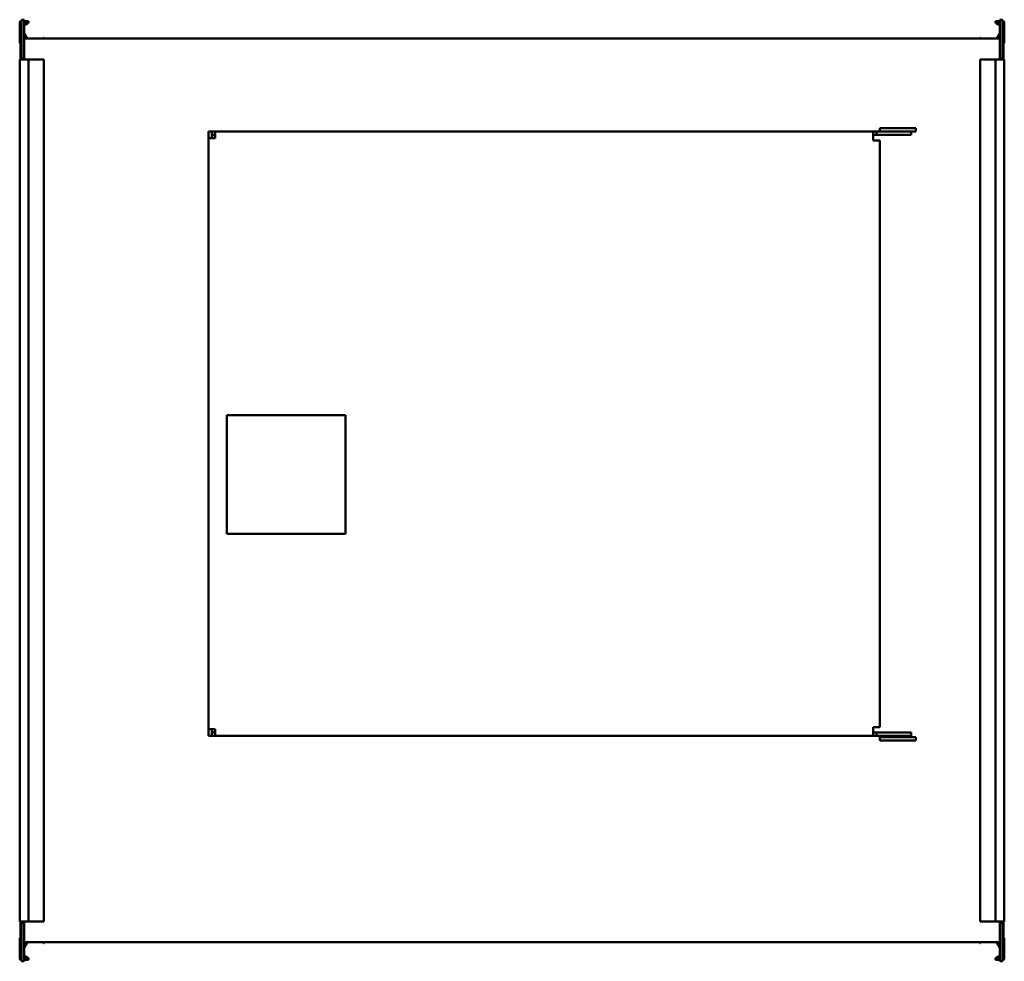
# Model space of a CAD drawing. Header units: millimetres. Extents: x 400 to 1280, y 173 to 1015.
import ezdxf

# ---------------------------------------------------------------- set-up
doc = ezdxf.new("R2010")
doc.units = ezdxf.units.MM
doc.header["$LTSCALE"] = 4
doc.layers.add('Widoczne (ISO)', color=7, linetype='Continuous', lineweight=50)

msp = doc.modelspace()

# ---------------------------------------------------------------- linework, layer by layer
at = {"layer": 'Widoczne (ISO)'}
for p, q in [((400, 994.3), (400, 1012.1)), ((400.8, 1012.5), (401.6, 1012.5)), ((400.8, 1000.5), (400.8, 1012.5)), ((401.2, 1013.3), (401.6, 1013.3)), ((401.6, 1014.5), (401.6, 980)), ((404.1, 1014.5), (401.6, 1014.5)), ((404.1, 980), (404.1, 1014.5)), ((404.1, 1013.3), (407, 1013.3)), ((407, 1012.5), (404.1, 1012.5)), ((404.1, 1010.39), (407.1, 1012.13)), ((1272.9, 1012.13), (1275.9, 1010.39)), ((1273, 1013.3), (1275.9, 1013.3)), ((1275.9, 1012.5), (1273, 1012.5)), ((1275.9, 1014.5), (1278.4, 1014.5)), ((1275.9, 1014.5), (1275.9, 980)), ((1278.4, 980), (1278.4, 1014.5)), ((1278.4, 1013.3), (1278.8, 1013.3)), ((1279.2, 1012.5), (1278.4, 1012.5)), ((1279.2, 1000.5), (1279.2, 1012.5)), ((1280, 1012.1), (1280, 994.3)), ((407.5, 1011.43), (404.2, 1009.53)), ((1275.8, 1009.53), (1272.5, 1011.43)), ((401.6, 1000.5), (400.8, 1000.5)), ((400.8, 1000.5), (400.8, 980)), ((405.84, 997.6), (404.1, 1000.61)), ((1275.9, 997.6), (404.1, 997.6)), ((404.13, 1002.16), (406.76, 997.6)), ((420.67, 997.6), (420.98, 998.13)), ((421.25, 998.2), (421.6, 998)), ((421.67, 997.73), (421.6, 997.6)), ((1258.4, 997.6), (1258.33, 997.73)), ((1258.4, 998), (1258.75, 998.2)), ((1259.02, 998.13), (1259.33, 997.6)), ((1273.24, 997.6), (1275.87, 1002.16)), ((1275.9, 1000.61), (1274.16, 997.6)), ((1278.4, 1000.5), (1279.2, 1000.5)), ((1279.2, 1000.5), (1279.2, 980)), ((400, 979), (401.2, 979)), ((400, 979), (400, 209)), ((400.8, 980), (401.6, 980)), ((400.8, 980), (400.8, 979)), ((407, 979), (401.2, 979)), ((401.6, 980), (404.1, 980)), ((403.3, 979), (403.3, 980)), ((403.7, 979.1), (403.3, 979.1)), ((403.7, 980), (403.7, 979.1)), ((407, 979), (408, 979)), ((419.86, 979), (408, 979)), ((408, 979), (408, 209)), ((420.04, 979), (419.86, 979)), ((420.98, 979), (420.04, 979)), ((420.98, 979), (421.25, 979)), ((421.6, 979), (421.25, 979)), ((421.6, 979), (421.7, 979)), ((421.7, 979), (421.7, 209)), ((1258.3, 979), (1258.4, 979)), ((1258.3, 209), (1258.3, 979)), ((1258.75, 979), (1258.4, 979)), ((1258.75, 979), (1259.02, 979)), ((1259.96, 979), (1259.02, 979)), ((1260.14, 979), (1259.96, 979)), ((1272, 979), (1260.14, 979)), ((1272, 979), (1273, 979)), ((1272, 209), (1272, 979)), ((1278.8, 979), (1273, 979)), ((1278.4, 980), (1275.9, 980)), ((1276.7, 980), (1276.7, 979)), ((1279.2, 980), (1278.4, 980)), ((1278.8, 979), (1280, 979)), ((1279.2, 979), (1279.2, 980)), ((1280, 209), (1280, 979)), ((1200.87, 917.74), (1168.87, 917.74)), ((1168.87, 917.74), (1168.87, 914.74)), ((1200.87, 914.74), (1200.87, 917.74)), ((571.77, 914.74), (568.77, 914.74)), ((568.77, 914.74), (568.77, 908.74)), ((568.77, 380.74), (568.77, 908.74)), ((574.77, 908.74), (568.77, 908.74)), ((571.77, 908.74), (571.77, 914.74)), ((574.77, 911.24), (571.77, 911.24)), ((574.77, 914.74), (571.87, 914.74)), ((571.87, 911.74), (571.87, 914.74)), ((574.77, 911.74), (571.87, 911.74)), ((574.77, 914.74), (1162.77, 914.74)), ((574.77, 908.74), (574.77, 914.74)), ((1162.77, 914.74), (1165.77, 914.74)), ((1162.77, 914.74), (1162.77, 908.74)), ((1165.77, 911.74), (1162.77, 911.74)), ((1162.77, 906.74), (1162.77, 908.74)), ((1162.77, 906.74), (1168.77, 906.74)), ((1168.87, 914.74), (1165.77, 914.74)), ((1165.77, 911.74), (1165.77, 914.74)), ((1196.77, 911.74), (1165.77, 911.74)), ((1168.77, 382.74), (1168.77, 906.74)), ((1200.87, 914.74), (1168.87, 914.74)), ((1196.77, 914.74), (1196.77, 911.74)), ((691.27, 661.24), (585.27, 661.24)), ((585.27, 555.24), (585.27, 661.24)), ((691.27, 555.24), (691.27, 661.24)), ((691.27, 555.24), (585.27, 555.24)), ((568.77, 380.74), (568.77, 374.74)), ((574.77, 380.74), (568.77, 380.74)), ((571.77, 380.74), (571.77, 374.74)), ((574.77, 380.74), (574.77, 374.74)), ((1162.77, 380.74), (1162.77, 382.74)), ((1162.77, 382.74), (1168.77, 382.74)), ((1162.77, 380.74), (1162.77, 374.74)), ((571.77, 374.74), (568.77, 374.74)), ((571.77, 378.24), (574.77, 378.24)), ((574.77, 377.74), (571.87, 377.74)), ((571.87, 377.74), (571.87, 374.74)), ((571.87, 374.74), (574.77, 374.74)), ((574.77, 374.74), (1162.77, 374.74)), ((1162.77, 377.74), (1165.77, 377.74)), ((1165.77, 374.74), (1162.77, 374.74)), ((1165.77, 377.74), (1196.77, 377.74)), ((1165.77, 377.74), (1165.77, 374.74)), ((1165.77, 374.74), (1196.77, 374.74)), ((1168.87, 373.74), (1200.87, 373.74)), ((1168.87, 373.74), (1168.87, 370.74)), ((1168.87, 370.74), (1200.87, 370.74)), ((1196.77, 374.74), (1196.77, 377.74)), ((1200.87, 370.74), (1200.87, 373.74)), ((401.2, 209), (400, 209)), ((400.8, 209), (400.8, 208)), ((400.8, 208), (401.6, 208)), ((400.8, 187.5), (400.8, 208)), ((401.2, 209), (407, 209)), ((401.6, 208), (401.6, 173.5)), ((401.6, 208), (404.1, 208)), ((403.3, 208), (403.3, 209)), ((403.7, 209), (403.7, 208)), ((404.1, 173.5), (404.1, 208)), ((408, 209), (407, 209)), ((408, 209), (419.86, 209)), ((419.86, 209), (420.04, 209)), ((420.04, 209), (420.98, 209)), ((421.25, 209), (420.98, 209)), ((421.25, 209), (421.6, 209)), ((421.7, 209), (421.6, 209)), ((1258.4, 209), (1258.3, 209)), ((1258.4, 209), (1258.75, 209)), ((1259.02, 209), (1258.75, 209)), ((1259.02, 209), (1259.96, 209)), ((1259.96, 209), (1260.14, 209)), ((1260.14, 209), (1272, 209)), ((1273, 209), (1272, 209)), ((1273, 209), (1278.8, 209)), ((1278.4, 208), (1275.9, 208)), ((1275.9, 208), (1275.9, 173.5)), ((1276.7, 209), (1276.7, 208)), ((1279.2, 208), (1278.4, 208)), ((1278.4, 173.5), (1278.4, 208)), ((1280, 209), (1278.8, 209)), ((1279.2, 208), (1279.2, 209)), ((1279.2, 187.5), (1279.2, 208)), ((400, 175.9), (400, 193.7)), ((1280, 193.7), (1280, 175.9)), ((401.6, 187.5), (400.8, 187.5)), ((400.8, 187.5), (400.8, 175.5)), ((404.1, 187.39), (405.95, 190.6)), ((404.1, 190.6), (1275.9, 190.6)), ((405.2, 190.5), (404.1, 190.5)), ((406.87, 190.6), (404.13, 185.84)), ((420.98, 189.87), (420.56, 190.6)), ((421.6, 190), (421.25, 189.8)), ((421.48, 190.6), (421.67, 190.27)), ((1258.33, 190.27), (1258.52, 190.6)), ((1258.75, 189.8), (1258.4, 190)), ((1259.44, 190.6), (1259.02, 189.87)), ((1275.87, 185.84), (1273.13, 190.6)), ((1274.05, 190.6), (1275.9, 187.39)), ((1275.9, 190.5), (1274.8, 190.5)), ((1278.4, 187.5), (1279.2, 187.5)), ((1279.2, 187.5), (1279.2, 175.5)), ((407.1, 175.87), (404.1, 177.61)), ((404.2, 178.47), (407.5, 176.57)), ((1272.5, 176.57), (1275.8, 178.47)), ((1275.9, 177.61), (1272.9, 175.87)), ((400.8, 175.5), (401.6, 175.5)), ((401.6, 174.7), (401.2, 174.7)), ((404.1, 173.5), (401.6, 173.5)), ((404.1, 175.5), (407, 175.5)), ((407, 174.7), (404.1, 174.7)), ((1273, 175.5), (1275.9, 175.5)), ((1275.9, 174.7), (1273, 174.7)), ((1275.9, 173.5), (1278.4, 173.5)), ((1279.2, 175.5), (1278.4, 175.5)), ((1278.8, 174.7), (1278.4, 174.7))]:
    msp.add_line(p, q, dxfattribs=at)
for centre, radius, start, end in [((401.2, 1012.1), 1.2, 90, 180), ((407, 1012.3), 1, 300, 90), ((407, 1012.3), 0.2, 300, 90), ((1273, 1012.3), 1, 90, 240), ((1273, 1012.3), 0.2, 90, 240), ((1278.8, 1012.1), 1.2, 0, 90), ((404.3, 1009.36), 0.2, 120, 180), ((1275.7, 1009.36), 0.2, 0, 60), ((404.3, 1002.26), 0.2, 180, 210), ((421.15, 998.03), 0.2, 60, 150), ((421.5, 997.83), 0.2, 330, 60), ((1258.5, 997.83), 0.2, 120, 210), ((1258.85, 998.03), 0.2, 30, 120), ((1275.7, 1002.26), 0.2, 330, 0), ((401, 994.3), 1, 180, 258.46304), ((1279, 994.3), 1, 281.53696, 0), ((401, 193.7), 1, 101.53696, 180), ((1279, 193.7), 1, 0, 78.46304), ((404.3, 185.74), 0.2, 150, 180), ((405.2, 191.3), 0.8, 270, 298.95502), ((421.15, 189.97), 0.2, 210, 300), ((421.5, 190.17), 0.2, 300, 30), ((1258.5, 190.17), 0.2, 150, 240), ((1258.85, 189.97), 0.2, 240, 330), ((1274.8, 191.3), 0.8, 241.04498, 270), ((1275.7, 185.74), 0.2, 0, 30), ((404.3, 178.64), 0.2, 180, 240), ((407, 175.7), 1, 270, 60), ((1273, 175.7), 1, 120, 270), ((1275.7, 178.64), 0.2, 300, 0), ((401.2, 175.9), 1.2, 180, 270), ((407, 175.7), 0.2, 270, 60), ((1273, 175.7), 0.2, 120, 270), ((1278.8, 175.9), 1.2, 270, 0)]:
    msp.add_arc(centre, radius, start, end, dxfattribs=at)

doc.saveas('drawing.dxf')
